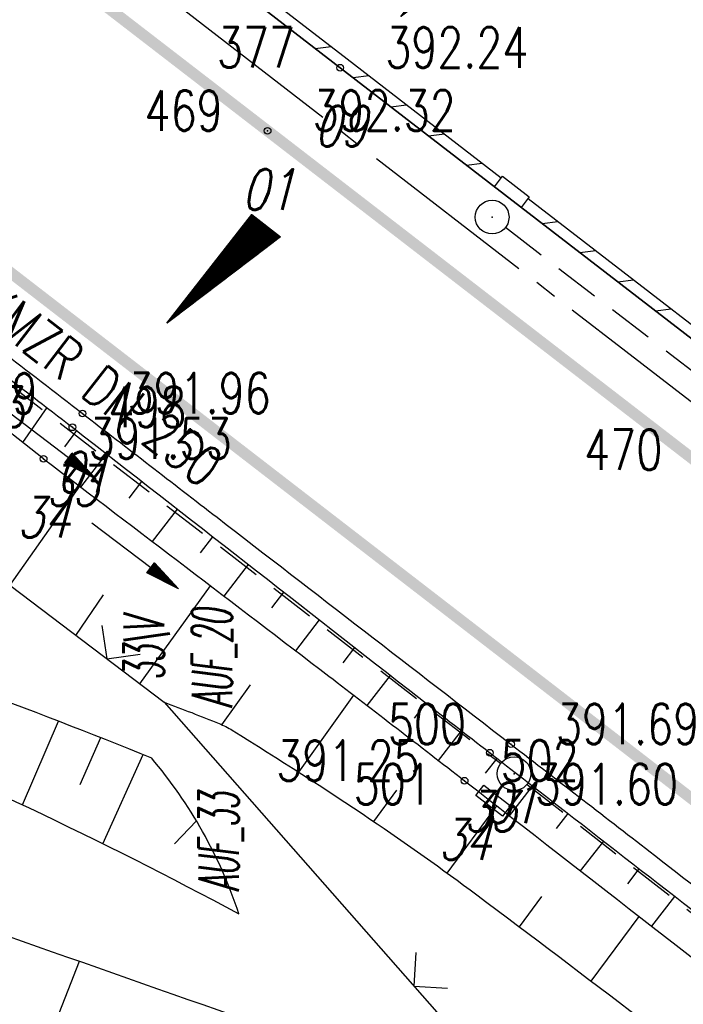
# Model space of a CAD drawing. Extents: x 449544 to 450624, y 436205 to 437134.
# Tile 102 of 114: x 450310 to 450340, y 436445 to 436488. Entities that reach past the tile are written whole.
import ezdxf
from ezdxf.enums import TextEntityAlignment as Align

# ---------------------------------------------------------------- set-up
doc = ezdxf.new("R2010")
doc.units = 0
doc.header["$LTSCALE"] = 2
doc.header["$MEASUREMENT"] = 0
for name, pattern in [('ACHSE', [5.5, 4, -0.5, 0.5, -0.5]), ('AUSGEZOGEN', [0]), ('GESTRICH-X2', [1.5, 1, -0.5])]:
    doc.linetypes.add(name, pattern=pattern)
doc.layers.get('0').update_dxf_attribs({"linetype": 'AUSGEZOGEN'})
for name, color, linetype in [('ACHSETOP', 250, 'ACHSE'), ('ANMERKUNG', 7, 'CONTINUOUS'), ('BOESCHG', 250, 'AUSGEZOGEN'), ('BORDSTEIN', 7, 'CONTINUOUS'), ('FBR_HOEHE', 4, 'AUSGEZOGEN'), ('FBR_PKT', 7, 'AUSGEZOGEN'), ('FBR_PKT-CODE', 30, 'AUSGEZOGEN'), ('FBR_PKT-NR', 7, 'AUSGEZOGEN'), ('FBRTOP', 250, 'AUSGEZOGEN'), ('GEF', 1, 'AUSGEZOGEN'), ('GRABEN', 250, 'AUSGEZOGEN'), ('KANAL', 7, 'GESTRICH-X2'), ('MULDE', 250, 'AUSGEZOGEN'), ('PFEIL', 7, 'CONTINUOUS'), ('PFEILTOP', 200, 'AUSGEZOGEN'), ('SCHLITZRINNE', 200, 'AUSGEZOGEN'), ('SCHSYMBOL', 200, 'AUSGEZOGEN'), ('TEXTO', 4, 'CONTINUOUS'), ('ZAUN', 30, 'AUSGEZOGEN')]:
    doc.layers.add(name, color=color, linetype=linetype)
doc.styles.add('ROMANS', font='romans.shx', dxfattribs={"width": 0.8})

# ---------------------------------------------------------------- blocks, each defined once
blk = doc.blocks.new('PKT')
at = {"color": 0}
blk.add_circle((0, 0), 0.15, dxfattribs=at)
blk.add_point((0, 0), dxfattribs=at)
blk = doc.blocks.new('*U573', base_point=(450390.585, 436407.652))
at = {"layer": 'MULDE'}
for p, q in [((450313.012, 436467.52), (450314.15, 436468.997)), ((450315.164, 436467.036), (450315.727, 436467.768)), ((450316.196, 436465.1), (450317.304, 436466.538)), ((450318.332, 436464.595), (450318.882, 436465.308)), ((450319.378, 436462.676), (450320.459, 436464.078)), ((450321.499, 436462.152), (450322.037, 436462.848)), ((450322.558, 436460.25), (450323.614, 436461.618)), ((450324.665, 436459.707), (450325.192, 436460.388)), ((450325.734, 436457.82), (450326.769, 436459.157)), ((450327.829, 436457.259), (450328.346, 436457.927)), ((450328.9, 436455.377), (450329.924, 436456.698)), ((450330.99, 436454.808), (450331.503, 436455.47)), ((450332.059, 436452.923), (450333.083, 436454.242)), ((450334.15, 436452.355), (450334.662, 436453.016)), ((450335.216, 436450.468), (450336.242, 436451.789)), ((450337.309, 436449.902), (450337.822, 436450.563)), ((450338.374, 436448.013), (450339.403, 436449.338))]:
    blk.add_line(p, q, dxfattribs=at)
blk = doc.blocks.new('GST')
at = {"color": 0}
blk.add_circle((0, 0), 0.75, dxfattribs=at)
blk.add_point((0, 0), dxfattribs=at)
blk = doc.blocks.new('17')
blk.add_lwpolyline([(-0.755, -1.218), (0.748, -1.218), (0.748, -1.801), (-0.755, -1.801)], close=True)
blk.add_blockref('GST', (0, 0))
blk = doc.blocks.new('PFEIL2')
at = {"color": 0}
for p, q in [((0.88, 0.002), (-2.401, -0.012)), ((0.881, -0.271), (0.879, 0.276)), ((0.879, 0.276), (2.429, 0.009)), ((0.911, 0.27), (0.879, 0.265)), ((0.965, 0.261), (0.879, 0.246)), ((1.019, 0.252), (0.879, 0.228)), ((1.073, 0.242), (0.879, 0.209)), ((1.127, 0.233), (0.879, 0.191)), ((1.181, 0.224), (0.879, 0.172)), ((1.235, 0.214), (0.879, 0.154)), ((1.289, 0.205), (0.879, 0.135)), ((1.343, 0.196), (0.879, 0.117)), ((1.397, 0.187), (0.879, 0.098)), ((1.451, 0.177), (0.879, 0.08)), ((1.505, 0.168), (0.879, 0.061)), ((1.559, 0.159), (0.88, 0.043)), ((1.613, 0.149), (0.88, 0.024)), ((1.668, 0.14), (0.88, 0.006)), ((1.722, 0.131), (0.88, -0.013)), ((1.776, 0.121), (0.88, -0.031)), ((1.83, 0.112), (0.88, -0.05)), ((1.884, 0.103), (0.88, -0.068)), ((1.938, 0.094), (0.88, -0.087)), ((1.992, 0.084), (0.88, -0.105)), ((2.046, 0.075), (0.88, -0.124)), ((2.1, 0.066), (0.88, -0.142)), ((2.154, 0.056), (0.88, -0.161)), ((2.208, 0.047), (0.88, -0.179)), ((2.262, 0.038), (0.881, -0.198)), ((2.316, 0.029), (0.881, -0.216)), ((2.37, 0.019), (0.881, -0.235)), ((2.424, 0.01), (0.881, -0.253)), ((2.429, 0.009), (0.881, -0.271))]:
    blk.add_line(p, q, dxfattribs=at)
blk = doc.blocks.new('ZL')
at = {"color": 0}
for p, q in [((-1.066, 1.055), (0, 0)), ((0, 0), (1.055, 1.066))]:
    blk.add_line(p, q, dxfattribs=at)
blk = doc.blocks.new('*X13')
at = {"color": 0}
for p, q in [((725.827, 193.844), (727.436, 195.453)), ((725.827, 193.853), (727.427, 195.453)), ((725.827, 193.861), (727.418, 195.453)), ((725.827, 193.87), (727.409, 195.453)), ((725.827, 193.879), (727.401, 195.453)), ((725.827, 193.888), (727.392, 195.453)), ((725.827, 193.897), (727.383, 195.453)), ((725.827, 193.906), (727.374, 195.453)), ((725.827, 193.914), (727.365, 195.453)), ((725.827, 193.923), (727.356, 195.453)), ((725.827, 193.932), (727.347, 195.453)), ((725.827, 193.941), (727.339, 195.453)), ((725.827, 193.95), (727.33, 195.453)), ((725.827, 193.959), (727.321, 195.453)), ((725.827, 193.967), (727.312, 195.453)), ((725.827, 193.976), (727.303, 195.453)), ((725.827, 193.985), (727.294, 195.453)), ((725.827, 193.994), (727.286, 195.453)), ((725.827, 194.003), (727.277, 195.453)), ((725.827, 194.012), (727.268, 195.453)), ((725.827, 194.02), (727.259, 195.453)), ((725.827, 194.029), (727.25, 195.453)), ((725.827, 194.038), (727.241, 195.453)), ((725.827, 194.047), (727.233, 195.453)), ((725.827, 194.056), (727.224, 195.453)), ((725.827, 194.065), (727.215, 195.453)), ((725.827, 194.073), (727.206, 195.453)), ((725.827, 194.082), (727.197, 195.453)), ((725.827, 194.091), (727.188, 195.453)), ((725.827, 194.1), (727.18, 195.453)), ((725.827, 194.109), (727.171, 195.453)), ((725.827, 194.118), (727.162, 195.453)), ((725.827, 194.127), (727.153, 195.453)), ((725.827, 194.135), (727.144, 195.453)), ((725.827, 194.144), (727.135, 195.453)), ((725.827, 194.153), (727.127, 195.453)), ((725.827, 194.162), (727.118, 195.453)), ((725.827, 194.171), (727.109, 195.453)), ((725.827, 194.18), (727.1, 195.453)), ((725.827, 194.188), (727.091, 195.453)), ((725.827, 194.197), (727.082, 195.453)), ((725.827, 194.206), (727.073, 195.453)), ((725.827, 194.215), (727.065, 195.453)), ((725.827, 194.224), (727.056, 195.453)), ((725.827, 194.233), (727.047, 195.453)), ((725.827, 194.241), (727.038, 195.453)), ((725.827, 194.25), (727.029, 195.453)), ((725.827, 194.259), (727.02, 195.453)), ((725.827, 194.268), (727.012, 195.453)), ((725.827, 194.277), (727.003, 195.453)), ((725.827, 194.286), (726.994, 195.453)), ((725.827, 194.294), (726.985, 195.453)), ((725.827, 194.303), (726.976, 195.453)), ((725.827, 194.312), (726.967, 195.453)), ((725.827, 194.321), (726.959, 195.453)), ((725.827, 194.33), (726.95, 195.453)), ((725.827, 194.339), (726.941, 195.453)), ((725.827, 194.348), (726.932, 195.453)), ((725.827, 194.356), (726.923, 195.453)), ((725.827, 194.365), (726.914, 195.453)), ((725.827, 194.374), (726.906, 195.453)), ((725.827, 194.383), (726.897, 195.453)), ((725.827, 194.392), (726.888, 195.453)), ((725.827, 194.401), (726.879, 195.453)), ((725.827, 194.409), (726.87, 195.453)), ((725.827, 194.418), (726.861, 195.453)), ((725.827, 194.427), (726.853, 195.453)), ((725.827, 194.436), (726.844, 195.453)), ((725.827, 194.445), (726.835, 195.453)), ((725.827, 194.454), (726.826, 195.453)), ((725.827, 194.462), (726.817, 195.453)), ((725.827, 194.471), (726.808, 195.453)), ((725.827, 194.48), (726.799, 195.453)), ((725.827, 194.489), (726.791, 195.453)), ((725.827, 194.498), (726.782, 195.453)), ((725.827, 194.507), (726.773, 195.453)), ((725.827, 194.515), (726.764, 195.453)), ((725.827, 194.524), (726.755, 195.453)), ((725.827, 194.533), (726.746, 195.453)), ((725.827, 194.542), (726.738, 195.453)), ((725.827, 194.551), (726.729, 195.453)), ((725.827, 194.56), (726.72, 195.453)), ((725.827, 194.568), (726.711, 195.453)), ((725.827, 194.577), (726.702, 195.453)), ((725.827, 194.586), (726.693, 195.453)), ((725.827, 194.595), (726.685, 195.453)), ((725.827, 194.604), (726.676, 195.453)), ((725.827, 194.613), (726.667, 195.453)), ((725.827, 194.622), (726.658, 195.453)), ((725.827, 194.63), (726.649, 195.453)), ((725.827, 194.639), (726.64, 195.453)), ((725.827, 194.648), (726.632, 195.453)), ((725.827, 194.657), (726.623, 195.453)), ((725.827, 194.666), (726.614, 195.453)), ((725.827, 194.675), (726.605, 195.453)), ((725.827, 194.683), (726.596, 195.453)), ((725.827, 194.692), (726.587, 195.453)), ((725.827, 194.701), (726.579, 195.453)), ((725.827, 194.71), (726.57, 195.453)), ((725.827, 194.719), (726.561, 195.453)), ((725.827, 194.728), (726.552, 195.453)), ((725.827, 194.736), (726.543, 195.453)), ((725.827, 194.745), (726.534, 195.453)), ((725.827, 194.754), (726.525, 195.453)), ((725.827, 194.763), (726.517, 195.453)), ((725.827, 194.772), (726.508, 195.453)), ((725.827, 194.781), (726.499, 195.453)), ((725.827, 194.789), (726.49, 195.453)), ((725.827, 194.798), (726.481, 195.453)), ((725.827, 194.807), (726.472, 195.453)), ((725.827, 194.816), (726.464, 195.453)), ((725.827, 194.825), (726.455, 195.453)), ((725.827, 194.834), (726.446, 195.453)), ((725.827, 194.842), (726.437, 195.453)), ((725.827, 194.851), (726.428, 195.453)), ((725.827, 194.86), (726.419, 195.453)), ((725.827, 194.869), (726.411, 195.453)), ((725.827, 194.878), (726.402, 195.453)), ((725.827, 194.887), (726.393, 195.453)), ((725.827, 194.896), (726.384, 195.453)), ((725.827, 194.904), (726.375, 195.453)), ((725.827, 194.913), (726.366, 195.453)), ((725.827, 194.922), (726.358, 195.453)), ((725.827, 194.931), (726.349, 195.453)), ((725.827, 194.94), (726.34, 195.453)), ((725.827, 194.949), (726.331, 195.453)), ((725.827, 194.957), (726.322, 195.453)), ((725.827, 194.966), (726.313, 195.453)), ((725.827, 194.975), (726.305, 195.453)), ((725.827, 194.984), (726.296, 195.453)), ((725.827, 194.993), (726.287, 195.453)), ((725.827, 195.002), (726.278, 195.453)), ((725.827, 195.01), (726.269, 195.453)), ((725.827, 195.019), (726.26, 195.453)), ((725.827, 195.028), (726.251, 195.453)), ((725.827, 195.037), (726.243, 195.453)), ((725.827, 195.046), (726.234, 195.453)), ((725.827, 195.055), (726.225, 195.453)), ((725.827, 195.063), (726.216, 195.453)), ((725.827, 195.072), (726.207, 195.453)), ((725.827, 195.081), (726.198, 195.453)), ((725.827, 195.09), (726.19, 195.453)), ((725.827, 195.099), (726.181, 195.453)), ((725.827, 195.108), (726.172, 195.453)), ((725.827, 195.116), (726.163, 195.453)), ((725.827, 195.125), (726.154, 195.453)), ((725.827, 195.134), (726.145, 195.453)), ((725.827, 195.143), (726.137, 195.453)), ((725.827, 195.152), (726.128, 195.453)), ((725.827, 195.161), (726.119, 195.453)), ((725.827, 195.17), (726.11, 195.453)), ((725.827, 195.178), (726.101, 195.453)), ((725.827, 195.187), (726.092, 195.453)), ((725.827, 195.196), (726.084, 195.453)), ((725.827, 195.205), (726.075, 195.453)), ((725.827, 195.214), (726.066, 195.453)), ((725.827, 195.223), (726.057, 195.453)), ((725.827, 195.231), (726.048, 195.453)), ((725.827, 195.24), (726.039, 195.453)), ((725.827, 195.249), (726.031, 195.453)), ((725.827, 195.258), (726.022, 195.453)), ((725.827, 195.267), (726.013, 195.453)), ((725.827, 195.276), (726.004, 195.453)), ((725.827, 195.284), (725.995, 195.453)), ((725.827, 195.293), (725.986, 195.453)), ((725.827, 195.302), (725.977, 195.453)), ((725.827, 195.311), (725.969, 195.453)), ((725.827, 195.32), (725.96, 195.453)), ((725.827, 195.329), (725.951, 195.453)), ((725.827, 195.337), (725.942, 195.453)), ((725.827, 195.346), (725.933, 195.453)), ((725.827, 195.355), (725.924, 195.453)), ((725.827, 195.364), (725.916, 195.453)), ((725.827, 195.373), (725.907, 195.453)), ((725.827, 195.382), (725.898, 195.453)), ((725.827, 195.39), (725.889, 195.453)), ((725.827, 195.399), (725.88, 195.453)), ((725.827, 195.408), (725.871, 195.453)), ((725.827, 195.417), (725.863, 195.453)), ((725.827, 195.426), (725.854, 195.453)), ((725.827, 195.435), (725.845, 195.453)), ((725.827, 195.444), (725.836, 195.453)), ((725.827, 193.826), (727.433, 195.433)), ((725.827, 193.817), (727.43, 195.421)), ((725.827, 193.808), (727.427, 195.409)), ((725.827, 193.799), (727.424, 195.397)), ((725.827, 193.791), (727.421, 195.385)), ((725.827, 193.782), (727.418, 195.373)), ((725.827, 193.773), (727.414, 195.361)), ((725.827, 193.764), (727.411, 195.349)), ((725.827, 193.755), (727.408, 195.337)), ((725.827, 193.746), (727.405, 195.325)), ((725.827, 193.738), (727.402, 195.313)), ((725.827, 193.729), (727.399, 195.301)), ((725.827, 193.72), (727.395, 195.289)), ((725.827, 193.711), (727.392, 195.277)), ((725.827, 193.702), (727.389, 195.265)), ((725.827, 193.693), (727.386, 195.253)), ((725.827, 193.685), (727.383, 195.241)), ((725.827, 193.676), (727.38, 195.229)), ((725.827, 193.667), (727.377, 195.217)), ((725.827, 193.658), (727.373, 195.205)), ((725.827, 193.649), (727.37, 195.193)), ((725.827, 193.64), (727.367, 195.181)), ((725.827, 193.632), (727.364, 195.169)), ((725.827, 193.623), (727.361, 195.157)), ((725.827, 193.614), (727.358, 195.145)), ((725.827, 193.605), (727.354, 195.133)), ((725.827, 193.596), (727.351, 195.121)), ((725.827, 193.587), (727.348, 195.109)), ((725.827, 193.579), (727.345, 195.097)), ((725.827, 193.57), (727.342, 195.085)), ((725.827, 193.561), (727.339, 195.073)), ((725.827, 193.552), (727.336, 195.061)), ((725.827, 193.543), (727.332, 195.049)), ((725.827, 193.534), (727.329, 195.037)), ((725.827, 193.525), (727.326, 195.025)), ((725.827, 193.517), (727.323, 195.013)), ((725.827, 193.508), (727.32, 195.001)), ((725.827, 193.499), (727.317, 194.989)), ((725.827, 193.49), (727.313, 194.977)), ((725.827, 193.481), (727.31, 194.965)), ((725.827, 193.472), (727.307, 194.953)), ((725.827, 193.464), (727.304, 194.941)), ((725.827, 193.455), (727.301, 194.929)), ((725.827, 193.446), (727.298, 194.917)), ((725.827, 193.437), (727.295, 194.905)), ((725.827, 193.428), (727.291, 194.893)), ((725.827, 193.419), (727.288, 194.881)), ((725.827, 193.411), (727.285, 194.869)), ((725.827, 193.402), (727.282, 194.857)), ((725.827, 193.393), (727.279, 194.845)), ((725.827, 193.384), (727.276, 194.833)), ((725.827, 193.375), (727.272, 194.821)), ((725.827, 193.366), (727.269, 194.809)), ((725.827, 193.358), (727.266, 194.797)), ((725.827, 193.349), (727.263, 194.785)), ((725.827, 193.34), (727.26, 194.773)), ((725.827, 193.331), (727.257, 194.761)), ((725.827, 193.322), (727.254, 194.749)), ((725.827, 193.313), (727.25, 194.737)), ((725.827, 193.305), (727.247, 194.725)), ((725.827, 193.296), (727.244, 194.713)), ((725.827, 193.287), (727.241, 194.701)), ((725.827, 193.278), (727.238, 194.689)), ((725.827, 193.269), (727.235, 194.677)), ((725.827, 193.26), (727.231, 194.665)), ((725.827, 193.251), (727.228, 194.653)), ((725.827, 193.243), (727.225, 194.641)), ((725.827, 193.234), (727.222, 194.629)), ((725.827, 193.225), (727.219, 194.617)), ((725.827, 193.216), (727.216, 194.605)), ((725.827, 193.207), (727.213, 194.593)), ((725.827, 193.198), (727.209, 194.581)), ((725.827, 193.19), (727.206, 194.569)), ((725.827, 193.181), (727.203, 194.557)), ((725.827, 193.172), (727.2, 194.545)), ((725.827, 193.163), (727.197, 194.533)), ((725.827, 193.154), (727.194, 194.521)), ((725.827, 193.145), (727.19, 194.509)), ((725.827, 193.137), (727.187, 194.497)), ((725.827, 193.128), (727.184, 194.485)), ((725.827, 193.119), (727.181, 194.473)), ((725.827, 193.11), (727.178, 194.461)), ((725.827, 193.101), (727.175, 194.449)), ((725.827, 193.092), (727.172, 194.437)), ((725.827, 193.084), (727.168, 194.425)), ((725.827, 193.075), (727.165, 194.413)), ((725.827, 193.066), (727.162, 194.401)), ((725.827, 193.057), (727.159, 194.389)), ((725.827, 193.048), (727.156, 194.377)), ((725.827, 193.039), (727.153, 194.365)), ((725.827, 193.031), (727.149, 194.353)), ((725.827, 193.022), (727.146, 194.341)), ((725.827, 193.013), (727.143, 194.329)), ((725.827, 193.004), (727.14, 194.317)), ((725.827, 192.995), (727.137, 194.305)), ((725.827, 192.986), (727.134, 194.293)), ((725.827, 192.977), (727.131, 194.281)), ((725.827, 192.969), (727.127, 194.269)), ((725.827, 192.96), (727.124, 194.257)), ((725.827, 192.951), (727.121, 194.245)), ((725.827, 192.942), (727.118, 194.233)), ((725.827, 192.933), (727.115, 194.221)), ((725.827, 192.924), (727.112, 194.209)), ((725.827, 192.916), (727.108, 194.197)), ((725.827, 192.907), (727.105, 194.185)), ((725.827, 192.898), (727.102, 194.173)), ((725.827, 192.889), (727.099, 194.161)), ((725.827, 192.88), (727.096, 194.15)), ((725.827, 192.871), (727.093, 194.138)), ((725.827, 192.863), (727.09, 194.126)), ((725.827, 192.854), (727.086, 194.114)), ((725.827, 192.845), (727.083, 194.102)), ((725.827, 192.836), (727.08, 194.09)), ((725.827, 192.827), (727.077, 194.078)), ((725.827, 192.818), (727.074, 194.066)), ((725.827, 192.81), (727.071, 194.054)), ((725.827, 192.801), (727.068, 194.042)), ((725.827, 192.792), (727.064, 194.03)), ((725.827, 192.783), (727.061, 194.018)), ((725.827, 192.774), (727.058, 194.006)), ((725.827, 192.765), (727.055, 193.994)), ((725.827, 192.757), (727.052, 193.982)), ((725.827, 192.748), (727.049, 193.97)), ((725.827, 192.739), (727.045, 193.958)), ((725.827, 192.73), (727.042, 193.946)), ((725.827, 192.721), (727.039, 193.934)), ((725.827, 192.712), (727.036, 193.922)), ((725.827, 192.703), (727.033, 193.91)), ((725.827, 192.695), (727.03, 193.898)), ((725.827, 192.686), (727.027, 193.886)), ((725.827, 192.677), (727.023, 193.874)), ((725.827, 192.668), (727.02, 193.862)), ((725.827, 192.659), (727.017, 193.85)), ((725.827, 192.65), (727.014, 193.838)), ((725.827, 192.642), (727.011, 193.826)), ((725.827, 192.633), (727.008, 193.814)), ((725.827, 192.624), (727.004, 193.802)), ((725.827, 192.615), (727.001, 193.79)), ((725.827, 192.606), (726.998, 193.778)), ((725.827, 192.597), (726.995, 193.766)), ((725.827, 192.589), (726.992, 193.754)), ((725.827, 192.58), (726.989, 193.742)), ((725.827, 192.571), (726.986, 193.73)), ((725.827, 192.562), (726.982, 193.718)), ((725.827, 192.553), (726.979, 193.706)), ((725.827, 192.544), (726.976, 193.694)), ((725.827, 192.536), (726.973, 193.682)), ((725.827, 192.527), (726.97, 193.67)), ((725.827, 192.518), (726.967, 193.658)), ((725.827, 192.509), (726.963, 193.646)), ((725.827, 192.5), (726.96, 193.634)), ((725.827, 192.491), (726.957, 193.622)), ((725.827, 192.483), (726.954, 193.61)), ((725.827, 192.474), (726.951, 193.598)), ((725.827, 192.465), (726.948, 193.586)), ((725.827, 192.456), (726.945, 193.574)), ((725.827, 192.447), (726.941, 193.562)), ((725.827, 192.438), (726.938, 193.55)), ((725.827, 192.429), (726.935, 193.538)), ((725.827, 192.421), (726.932, 193.526)), ((725.827, 192.412), (726.929, 193.514)), ((725.827, 192.403), (726.926, 193.502)), ((725.827, 192.394), (726.922, 193.49)), ((725.827, 192.385), (726.919, 193.478)), ((725.827, 192.376), (726.916, 193.466)), ((725.827, 192.368), (726.913, 193.454)), ((725.827, 192.359), (726.91, 193.442)), ((725.827, 192.35), (726.907, 193.43)), ((725.827, 192.341), (726.904, 193.418)), ((725.827, 192.332), (726.9, 193.406)), ((725.827, 192.323), (726.897, 193.394)), ((725.827, 192.315), (726.894, 193.382)), ((725.827, 192.306), (726.891, 193.37)), ((725.827, 192.297), (726.888, 193.358)), ((725.827, 192.288), (726.885, 193.346)), ((725.827, 192.279), (726.881, 193.334)), ((725.827, 192.27), (726.878, 193.322)), ((725.827, 192.262), (726.875, 193.31)), ((725.827, 192.253), (726.872, 193.298)), ((725.827, 192.244), (726.869, 193.286)), ((725.827, 192.235), (726.866, 193.274)), ((725.827, 192.226), (726.863, 193.262)), ((725.827, 192.217), (726.859, 193.25)), ((725.827, 192.209), (726.856, 193.238)), ((725.827, 192.2), (726.853, 193.226)), ((725.827, 192.191), (726.85, 193.214)), ((725.827, 192.182), (726.847, 193.202)), ((725.827, 192.173), (726.844, 193.19)), ((725.827, 192.164), (726.84, 193.178)), ((725.827, 192.155), (726.837, 193.166)), ((725.827, 192.147), (726.834, 193.154)), ((725.827, 192.138), (726.831, 193.142)), ((725.827, 192.129), (726.828, 193.13)), ((725.827, 192.12), (726.825, 193.118)), ((725.827, 192.111), (726.822, 193.106)), ((725.827, 192.102), (726.818, 193.094)), ((725.827, 192.094), (726.815, 193.082)), ((725.827, 192.085), (726.812, 193.07)), ((725.827, 192.076), (726.809, 193.058)), ((725.827, 192.067), (726.806, 193.046)), ((725.827, 192.058), (726.803, 193.034)), ((725.827, 192.049), (726.799, 193.022)), ((725.827, 192.041), (726.796, 193.01)), ((725.827, 192.032), (726.793, 192.998)), ((725.827, 192.023), (726.79, 192.986)), ((725.827, 192.014), (726.787, 192.974)), ((725.827, 192.005), (726.784, 192.962)), ((725.827, 191.996), (726.781, 192.95)), ((725.827, 191.988), (726.777, 192.938)), ((725.827, 191.979), (726.774, 192.926)), ((725.827, 191.97), (726.771, 192.914)), ((725.827, 191.961), (726.768, 192.902)), ((725.827, 191.952), (726.765, 192.89)), ((725.827, 191.943), (726.762, 192.878)), ((725.827, 191.935), (726.758, 192.866)), ((725.827, 191.926), (726.755, 192.854)), ((725.827, 191.917), (726.752, 192.842)), ((725.827, 191.908), (726.749, 192.83)), ((725.827, 191.899), (726.746, 192.818)), ((725.827, 191.89), (726.743, 192.806)), ((725.827, 191.881), (726.74, 192.794)), ((725.827, 191.873), (726.736, 192.782)), ((725.827, 191.864), (726.733, 192.77)), ((725.827, 191.855), (726.73, 192.758)), ((725.827, 191.846), (726.727, 192.746)), ((725.827, 191.837), (726.724, 192.734)), ((725.827, 191.828), (726.721, 192.722)), ((725.827, 191.82), (726.717, 192.71)), ((725.827, 191.811), (726.714, 192.698)), ((725.827, 191.802), (726.711, 192.686)), ((725.827, 191.793), (726.708, 192.674)), ((725.827, 191.784), (726.705, 192.662)), ((725.827, 191.775), (726.702, 192.65)), ((725.827, 191.767), (726.699, 192.639)), ((725.827, 191.758), (726.695, 192.627)), ((725.827, 191.749), (726.692, 192.615)), ((725.827, 191.74), (726.689, 192.603)), ((725.827, 191.731), (726.686, 192.591)), ((725.827, 191.722), (726.683, 192.579)), ((725.827, 191.714), (726.68, 192.567)), ((725.827, 191.705), (726.677, 192.555)), ((725.827, 191.696), (726.673, 192.543)), ((725.827, 191.687), (726.67, 192.531)), ((725.827, 191.678), (726.667, 192.519)), ((725.827, 191.669), (726.664, 192.507)), ((725.827, 191.66), (726.661, 192.495)), ((725.827, 191.652), (726.658, 192.483)), ((725.827, 191.643), (726.654, 192.471)), ((725.827, 191.634), (726.651, 192.459)), ((725.827, 191.625), (726.648, 192.447)), ((725.827, 191.616), (726.645, 192.435)), ((725.827, 191.607), (726.642, 192.423)), ((725.827, 191.599), (726.639, 192.411)), ((725.827, 191.59), (726.636, 192.399)), ((725.827, 191.581), (726.632, 192.387)), ((725.827, 191.572), (726.629, 192.375)), ((725.827, 191.563), (726.626, 192.363)), ((725.827, 191.554), (726.623, 192.351)), ((725.827, 191.546), (726.62, 192.339)), ((725.827, 191.537), (726.617, 192.327)), ((725.827, 191.528), (726.613, 192.315)), ((725.827, 191.519), (726.61, 192.303)), ((725.827, 191.51), (726.607, 192.291)), ((725.827, 191.501), (726.604, 192.279)), ((725.827, 191.493), (726.601, 192.267)), ((725.827, 191.484), (726.598, 192.255)), ((725.827, 191.475), (726.595, 192.243)), ((725.827, 191.466), (726.591, 192.231)), ((725.827, 191.457), (726.588, 192.219)), ((725.827, 191.448), (726.585, 192.207)), ((725.827, 191.44), (726.582, 192.195)), ((725.827, 191.431), (726.579, 192.183)), ((725.827, 191.422), (726.576, 192.171)), ((725.827, 191.413), (726.572, 192.159)), ((725.827, 191.404), (726.569, 192.147)), ((725.827, 191.395), (726.566, 192.135)), ((725.827, 191.386), (726.563, 192.123)), ((725.827, 191.378), (726.56, 192.111)), ((725.827, 191.369), (726.557, 192.099)), ((725.827, 191.36), (726.554, 192.087)), ((725.827, 191.351), (726.55, 192.075)), ((725.827, 191.342), (726.547, 192.063)), ((725.827, 191.333), (726.544, 192.051)), ((725.827, 191.325), (726.541, 192.039)), ((725.827, 191.316), (726.538, 192.027)), ((725.827, 191.307), (726.535, 192.015)), ((725.827, 191.298), (726.531, 192.003)), ((725.827, 191.289), (726.528, 191.991)), ((725.827, 191.28), (726.525, 191.979)), ((725.827, 191.272), (726.522, 191.967)), ((725.827, 191.263), (726.519, 191.955)), ((725.827, 191.254), (726.516, 191.943)), ((725.827, 191.245), (726.513, 191.931)), ((725.827, 191.236), (726.509, 191.919)), ((725.827, 191.227), (726.506, 191.907)), ((725.827, 191.219), (726.503, 191.895)), ((725.827, 191.21), (726.5, 191.883)), ((725.827, 191.201), (726.497, 191.871)), ((725.827, 191.192), (726.494, 191.859)), ((725.827, 191.183), (726.49, 191.847)), ((725.827, 191.174), (726.487, 191.835)), ((725.827, 191.166), (726.484, 191.823)), ((725.827, 191.157), (726.481, 191.811)), ((725.827, 191.148), (726.478, 191.799)), ((725.827, 191.139), (726.475, 191.787)), ((725.827, 191.13), (726.472, 191.775)), ((725.827, 191.121), (726.468, 191.763)), ((725.827, 191.112), (726.465, 191.751)), ((725.827, 191.104), (726.462, 191.739)), ((725.827, 191.095), (726.459, 191.727)), ((725.827, 191.086), (726.456, 191.715)), ((725.827, 191.077), (726.453, 191.703)), ((725.827, 191.068), (726.449, 191.691)), ((725.827, 191.059), (726.446, 191.679)), ((725.827, 191.051), (726.443, 191.667)), ((725.827, 191.042), (726.44, 191.655)), ((725.827, 191.033), (726.437, 191.643)), ((725.827, 191.024), (726.434, 191.631)), ((725.827, 191.015), (726.431, 191.619)), ((725.827, 191.006), (726.427, 191.607)), ((725.827, 190.998), (726.424, 191.595)), ((725.827, 190.989), (726.421, 191.583)), ((725.827, 190.98), (726.418, 191.571)), ((725.827, 190.971), (726.415, 191.559)), ((725.827, 190.962), (726.412, 191.547)), ((725.827, 190.953), (726.408, 191.535)), ((725.827, 190.945), (726.405, 191.523)), ((725.827, 190.936), (726.402, 191.511)), ((725.827, 190.927), (726.399, 191.499)), ((725.827, 190.918), (726.396, 191.487)), ((725.827, 190.909), (726.393, 191.475)), ((725.827, 190.9), (726.39, 191.463)), ((725.827, 190.892), (726.386, 191.451)), ((725.827, 190.883), (726.383, 191.439)), ((725.827, 190.874), (726.38, 191.427)), ((725.827, 190.865), (726.377, 191.415)), ((725.827, 190.856), (726.374, 191.403)), ((725.827, 190.847), (726.371, 191.391)), ((725.827, 190.838), (726.367, 191.379)), ((725.827, 190.83), (726.364, 191.367)), ((725.827, 190.821), (726.361, 191.355)), ((725.827, 190.812), (726.358, 191.343)), ((725.827, 190.803), (726.355, 191.331)), ((725.827, 190.794), (726.352, 191.319)), ((725.827, 190.785), (726.349, 191.307)), ((725.827, 190.777), (726.345, 191.295)), ((725.827, 190.768), (726.342, 191.283)), ((725.827, 190.759), (726.339, 191.271)), ((725.827, 190.75), (726.336, 191.259)), ((725.827, 190.741), (726.333, 191.247)), ((725.827, 190.732), (726.33, 191.235)), ((725.827, 190.724), (726.326, 191.223)), ((725.827, 190.715), (726.323, 191.211)), ((725.827, 190.706), (726.32, 191.199)), ((725.827, 190.697), (726.317, 191.187)), ((725.827, 190.688), (726.314, 191.175)), ((725.827, 190.679), (726.311, 191.163)), ((725.827, 190.671), (726.308, 191.151)), ((725.827, 190.662), (726.304, 191.139)), ((725.827, 190.653), (726.301, 191.128)), ((725.827, 190.644), (726.298, 191.116)), ((725.827, 190.635), (726.295, 191.104)), ((725.827, 190.626), (726.292, 191.092)), ((725.827, 190.618), (726.289, 191.08)), ((725.827, 190.609), (726.286, 191.068)), ((725.827, 190.6), (726.282, 191.056)), ((725.827, 190.591), (726.279, 191.044)), ((725.827, 190.582), (726.276, 191.032)), ((725.827, 190.573), (726.273, 191.02)), ((725.827, 190.564), (726.27, 191.008)), ((725.827, 190.556), (726.267, 190.996)), ((725.827, 190.547), (726.263, 190.984)), ((725.827, 190.538), (726.26, 190.972)), ((725.827, 190.529), (726.257, 190.96)), ((725.827, 190.52), (726.254, 190.948)), ((725.827, 190.511), (726.251, 190.936)), ((725.827, 190.503), (726.248, 190.924)), ((725.827, 190.494), (726.245, 190.912)), ((725.827, 190.485), (726.241, 190.9)), ((725.827, 190.476), (726.238, 190.888)), ((725.827, 190.467), (726.235, 190.876)), ((725.827, 190.458), (726.232, 190.864)), ((725.827, 190.45), (726.229, 190.852)), ((725.827, 190.441), (726.226, 190.84)), ((725.827, 190.432), (726.222, 190.828)), ((725.827, 190.423), (726.219, 190.816)), ((725.827, 190.414), (726.216, 190.804)), ((725.827, 190.405), (726.213, 190.792)), ((725.827, 190.397), (726.21, 190.78)), ((725.827, 190.388), (726.207, 190.768)), ((725.827, 190.379), (726.204, 190.756)), ((725.827, 190.37), (726.2, 190.744)), ((725.827, 190.361), (726.197, 190.732)), ((725.827, 190.352), (726.194, 190.72)), ((725.827, 190.344), (726.191, 190.708)), ((725.827, 190.335), (726.188, 190.696)), ((725.827, 190.326), (726.185, 190.684)), ((725.827, 190.317), (726.181, 190.672)), ((725.827, 190.308), (726.178, 190.66)), ((725.827, 190.299), (726.175, 190.648)), ((725.827, 190.29), (726.172, 190.636)), ((725.827, 190.282), (726.169, 190.624)), ((725.827, 190.273), (726.166, 190.612)), ((725.827, 190.264), (726.163, 190.6)), ((725.827, 190.255), (726.159, 190.588)), ((725.827, 190.246), (726.156, 190.576)), ((725.827, 190.237), (726.153, 190.564)), ((725.827, 190.229), (726.15, 190.552)), ((725.827, 190.22), (726.147, 190.54)), ((725.827, 190.211), (726.144, 190.528)), ((725.827, 190.202), (726.14, 190.516)), ((725.827, 190.193), (726.137, 190.504)), ((725.827, 190.184), (726.134, 190.492)), ((725.827, 190.176), (726.131, 190.48)), ((725.827, 190.167), (726.128, 190.468)), ((725.827, 190.158), (726.125, 190.456)), ((725.827, 190.149), (726.122, 190.444)), ((725.827, 190.14), (726.118, 190.432)), ((725.827, 190.131), (726.115, 190.42)), ((725.827, 190.123), (726.112, 190.408)), ((725.827, 190.114), (726.109, 190.396)), ((725.827, 190.105), (726.106, 190.384)), ((725.827, 190.096), (726.103, 190.372)), ((725.827, 190.087), (726.099, 190.36)), ((725.827, 190.078), (726.096, 190.348)), ((725.827, 190.07), (726.093, 190.336)), ((725.827, 190.061), (726.09, 190.324)), ((725.827, 190.052), (726.087, 190.312)), ((725.827, 190.043), (726.084, 190.3)), ((725.827, 190.034), (726.081, 190.288)), ((725.827, 190.025), (726.077, 190.276)), ((725.827, 190.016), (726.074, 190.264)), ((725.827, 190.008), (726.071, 190.252)), ((725.827, 189.999), (726.068, 190.24)), ((725.827, 189.99), (726.065, 190.228)), ((725.827, 189.981), (726.062, 190.216)), ((725.827, 189.972), (726.058, 190.204)), ((725.827, 189.963), (726.055, 190.192)), ((725.827, 189.955), (726.052, 190.18)), ((725.827, 189.946), (726.049, 190.168)), ((725.827, 189.937), (726.046, 190.156)), ((725.827, 189.928), (726.043, 190.144)), ((725.827, 189.919), (726.04, 190.132)), ((725.827, 189.91), (726.036, 190.12)), ((725.827, 189.902), (726.033, 190.108)), ((725.827, 189.893), (726.03, 190.096)), ((725.827, 189.884), (726.027, 190.084)), ((725.827, 189.875), (726.024, 190.072)), ((725.827, 189.866), (726.021, 190.06)), ((725.827, 189.857), (726.017, 190.048)), ((725.827, 189.849), (726.014, 190.036)), ((725.827, 189.84), (726.011, 190.024)), ((725.827, 189.831), (726.008, 190.012)), ((725.827, 189.822), (726.005, 190)), ((725.827, 189.813), (726.002, 189.988)), ((725.827, 189.804), (725.999, 189.976)), ((725.827, 189.796), (725.995, 189.964)), ((725.827, 189.787), (725.992, 189.952)), ((725.827, 189.778), (725.989, 189.94)), ((725.827, 189.769), (725.986, 189.928)), ((725.827, 189.76), (725.983, 189.916)), ((725.827, 189.751), (725.98, 189.904)), ((725.827, 189.742), (725.976, 189.892)), ((725.827, 189.734), (725.973, 189.88)), ((725.827, 189.725), (725.97, 189.868)), ((725.827, 189.716), (725.967, 189.856)), ((725.827, 189.707), (725.964, 189.844)), ((725.827, 189.698), (725.961, 189.832)), ((725.827, 189.689), (725.958, 189.82)), ((725.827, 189.681), (725.954, 189.808)), ((725.827, 189.672), (725.951, 189.796)), ((725.827, 189.663), (725.948, 189.784)), ((725.827, 189.654), (725.945, 189.772)), ((725.827, 189.645), (725.942, 189.76)), ((725.827, 189.636), (725.939, 189.748)), ((725.827, 189.628), (725.935, 189.736)), ((725.827, 189.619), (725.932, 189.724)), ((725.827, 189.61), (725.929, 189.712)), ((725.827, 189.601), (725.926, 189.7)), ((725.827, 189.592), (725.923, 189.688)), ((725.827, 189.583), (725.92, 189.676)), ((725.827, 189.575), (725.917, 189.664)), ((725.827, 189.566), (725.913, 189.652)), ((725.827, 189.557), (725.91, 189.64)), ((725.827, 189.548), (725.907, 189.628)), ((725.827, 189.539), (725.904, 189.616)), ((725.827, 189.53), (725.901, 189.605)), ((725.827, 189.521), (725.898, 189.593)), ((725.827, 189.513), (725.895, 189.581)), ((725.827, 189.504), (725.891, 189.569)), ((725.827, 189.495), (725.888, 189.557)), ((725.827, 189.486), (725.885, 189.545)), ((725.827, 189.477), (725.882, 189.533)), ((725.827, 189.468), (725.879, 189.521)), ((725.827, 189.46), (725.876, 189.509)), ((725.827, 189.451), (725.872, 189.497)), ((725.827, 189.442), (725.869, 189.485)), ((725.827, 189.433), (725.866, 189.473)), ((725.827, 189.424), (725.863, 189.461)), ((725.827, 189.415), (725.86, 189.449)), ((725.827, 189.407), (725.857, 189.437)), ((725.827, 189.398), (725.854, 189.425)), ((725.827, 189.389), (725.85, 189.413)), ((725.827, 189.38), (725.847, 189.401)), ((725.827, 189.371), (725.844, 189.389)), ((725.827, 189.362), (725.841, 189.377)), ((725.827, 189.354), (725.838, 189.365)), ((725.827, 189.345), (725.835, 189.353)), ((725.827, 189.336), (725.831, 189.341))]:
    blk.add_line(p, q, dxfattribs=at)
blk = doc.blocks.new('GEF')
at = {"color": 0}
for p, q in [((0.01, 0.018), (0.01, 6.148)), ((1.622, 6.148), (0.01, 0.018)), ((0.01, 6.148), (1.622, 6.148))]:
    blk.add_line(p, q, dxfattribs=at)
blk.add_blockref('*X13', (-725.817, -189.305), dxfattribs=at)

msp = doc.modelspace()

# ---------------------------------------------------------------- linework, layer by layer
at = {"layer": 'ACHSETOP'}
msp.add_lwpolyline([(450198.691, 436580.493), (450218.481, 436565.218), (450238.272, 436549.942), (450258.062, 436534.667), (450277.852, 436519.391), (450297.643, 436504.116), (450317.433, 436488.84), (450337.223, 436473.564), (450357.014, 436458.289), (450363.73, 436453.105), (450376.748, 436442.941), (450396.238, 436427.284), (450415.463, 436411.304), (450434.418, 436395.003), (450453.097, 436378.388), (450471.496, 436361.463), (450489.609, 436344.232), (450507.432, 436326.701), (450523.541, 436310.315)], dxfattribs=at)
at = {"layer": 'BOESCHG'}
for p, q in [((450311.504, 436471.055), (450310.426, 436469.509)), ((450312.82, 436470.034), (450312.284, 436469.307)), ((450309.857, 436463.155), (450312.963, 436467.557)), ((450312.79, 436460.931), (450314.011, 436462.737)), ((450315.634, 436458.774), (450318.772, 436463.139)), ((450319.28, 436456.963), (450320.551, 436458.734)), ((450322.692, 436454.858), (450325.144, 436458.272)), ((450310.416, 436453.407), (450312.018, 436457.13)), ((450312.982, 436454.311), (450313.899, 436456.394)), ((450313.993, 436451.679), (450315.773, 436455.645)), ((450326.027, 436452.662), (450327.045, 436454.062)), ((450329.294, 436450.372), (450331.497, 436453.36)), ((450318.143, 436452.698), (450317.17, 436451.675)), ((450332.502, 436447.983), (450333.498, 436449.334)), ((450335.685, 436445.578), (450337.824, 436448.441)), ((450311.212, 436442.03), (450312.952, 436446.456))]:
    msp.add_line(p, q, dxfattribs=at)
for points in [[(450309.04, 436518.774, 0.022103), (450310.311, 436517.633, 0.004692), (450316.573, 436512.587, 0.000407), (450331.738, 436500.621, 0.002453), (450334.267, 436498.649, 0.000125), (450342.448, 436492.337, 0.000082), (450354.896, 436482.741, 0.000416), (450367.437, 436473.093, -0.000796), (450373.981, 436468.051, -0.004312), (450377.859, 436464.999, -0.001031), (450393.934, 436452.069, -0.000715), (450403.887, 436444.005, -0.000771), (450413.098, 436436.498, -0.002698), (450424.115, 436427.39, -0.003124)], [(450300.167, 436479.55, -0.001753), (450309.096, 436472.887, -0.004381), (450312.635, 436470.178, -0.000087)], [(450312.635, 436470.178, -0.000087), (450328.035, 436458.17, 0.000425), (450331.181, 436455.72, 0.000495), (450343.154, 436446.433, -0.000708), (450351.525, 436439.933, -0.001904), (450351.788, 436439.727, -0.000024), (450372.203, 436423.577, -0.002459), (450378.521, 436418.528, -0.0012), (450391.39, 436408.088)], [(450238.727, 436466.23, -0.015425), (450265.306, 436461.67, -0.029674), (450278.862, 436458.062, -0.00549), (450321.77, 436443.345, -0.03545), (450328.214, 436440.527, -0.000954), (450336.37, 436436.228, -0.002049), (450340.156, 436434.204, -0.00162), (450353.515, 436426.934, -0.004001), (450358.89, 436423.93, -0.014144)]]:
    msp.add_lwpolyline(points, format="xyb", dxfattribs=at)
at = {"layer": 'BOESCHG', "flags": 128}
for points in [[(450240.298, 436474.915, -0.018461), (450261.649, 436471.614, -0.018461), (450282.698, 436466.746, -0.015082), (450299.591, 436461.625, -0.015082), (450316.145, 436455.495)], [(450239.395, 436472.738, -0.025426), (450260.667, 436469.705, -0.025426), (450281.521, 436464.529, -0.024696), (450301.172, 436457.5, -0.024696), (450320.035, 436448.567)], [(450239.363, 436462.61, -0.021833), (450266.369, 436458.631, -0.046333), (450278.743, 436455.039, -0.003435), (450316.232, 436439.978, -0.012822), (450326.139, 436435.619, -0.001789), (450332.904, 436432.403, -0.001101), (450343.867, 436427.114, -0.016881), (450349.077, 436424.365, -0.008491), (450359.143, 436418.383)], [(450316.706, 436457.961, -0.010167), (450319.158, 436457.015, -0.041117), (450319.738, 436456.72, -0.009879), (450325.883, 436452.759, -0.012483), (450330.601, 436449.409, -0.005024), (450345.039, 436438.379, 0.004583), (450360.857, 436426.273, 0.002122), (450366.046, 436422.411, -0.000923), (450377.996, 436413.561, -0.017972), (450383.166, 436409.421, -0.008845), (450393.201, 436400.461)]]:
    msp.add_lwpolyline(points, format="xyb", dxfattribs=at)
at = {"layer": 'BOESCHG'}
msp.add_arc((450300.149, 436441.957), 20.956, 18.3857, 40.2418, dxfattribs=at)
at = {"layer": 'BORDSTEIN'}
msp.add_lwpolyline([(450524.798, 436311.943), (450514.446, 436322.605), (450495.521, 436341.367), (450477.364, 436358.812), (450457.653, 436377.02), (450441.292, 436391.702), (450423.068, 436407.54), (450403.564, 436424.022), (450385.6, 436438.685), (450365.399, 436454.598), (450345.72, 436469.812), (450324.535, 436486.15), (450313.747, 436494.476)], dxfattribs=at)
at = {"layer": 'FBRTOP', "const_width": 0.5}
for points in [[(450230.342, 436573.957, 0.000014), (450251.972, 436557.29, 0.000391)], [(450223.369, 436543.788, 0.000225), (450233.908, 436535.67, 0.000621), (450243.77, 436528.1, -0.000733), (450252.132, 436521.678, -0.001597), (450261.702, 436514.257, 0.001514), (450271.766, 436506.451, 0.000142), (450279.375, 436500.589, -0.000207), (450284.588, 436496.573, -0.000023), (450297.17, 436486.868, -0.000094), (450300.266, 436484.479, -0.000057), (450307.592, 436478.822, 0.000018), (450314.917, 436473.166, 0.000055), (450320.895, 436468.551, -0.000025), (450333.954, 436458.472, -0.000383), (450340.334, 436453.539, -0.000174), (450354.319, 436442.702, -0.001941), (450363.474, 436435.545, -0.001607), (450374.464, 436426.828, -0.002767), (450382.745, 436420.141, -0.002031), (450393.919, 436410.938, -0.00169), (450403.173, 436403.201, -0.001732), (450412.15, 436395.59, -0.002101), (450421.161, 436387.831, -0.00191), (450431.004, 436379.217, -0.0024)], [(450278.261, 436537.049, 0.000287), (450284.446, 436532.193, 0.000586), (450287.488, 436529.812, 0.001243), (450292.098, 436526.233, 0.000259), (450314.201, 436509.176, 0.000047), (450326.004, 436500.08, -0.000097), (450331.745, 436495.655, -0.0001), (450337.093, 436491.528, -0.000034), (450352.739, 436479.452, -0.00032), (450357.803, 436475.537, -0.000119), (450371.413, 436464.997, -0.001612), (450380.325, 436458.045, -0.001234), (450391.926, 436448.89, -0.003106), (450400.3, 436442.162, -0.002514), (450410.565, 436433.724, -0.00221), (450420.023, 436425.798, -0.001863), (450431.169, 436416.302, -0.001537)]]:
    msp.add_lwpolyline(points, format="xyb", dxfattribs=at)
msp.add_lwpolyline([(450199.011, 436577.762), (450215.272, 436565.209), (450232.289, 436552.1), (450240.392, 436545.829), (450261.383, 436529.623), (450278.848, 436516.112), (450299.208, 436500.384), (450321.308, 436483.349), (450340.835, 436468.284), (450362.478, 436451.551), (450381.566, 436436.475), (450401.175, 436420.506), (450419.914, 436404.726), (450438.401, 436388.689), (450457.546, 436371.49), (450475.759, 436354.513), (450493.279, 436337.636), (450509.931, 436321.144), (450522.21, 436308.59)], dxfattribs=at)
at = {"layer": 'FBRTOP'}
for points in [[(450206.813, 436552.76, -0.000161), (450221.538, 436541.414, 0.000225), (450232.08, 436533.294, 0.000621), (450241.947, 436525.72, -0.000733), (450250.303, 436519.303, -0.001597), (450259.858, 436511.894, 0.001514), (450269.936, 436504.077, 0.000142), (450277.546, 436498.214, -0.000207), (450282.757, 436494.199, -0.000023), (450295.339, 436484.494, -0.000094), (450298.434, 436482.106, -0.000057), (450305.759, 436476.449, 0.000018), (450313.085, 436470.793, 0.000055), (450319.064, 436466.178, -0.000025), (450332.122, 436456.099, -0.000383), (450338.499, 436451.169, -0.000174), (450352.482, 436440.333, -0.001941), (450361.618, 436433.191, -0.001607), (450372.594, 436424.485, -0.002767), (450380.849, 436417.819, -0.002031), (450392.004, 436408.632, -0.00169), (450401.242, 436400.908, -0.001732), (450410.204, 436393.31, -0.002101)], [(450280.104, 436539.393, 0.000287), (450286.286, 436534.539, 0.000586), (450289.323, 436532.163, 0.001243), (450293.921, 436528.593, 0.000259), (450316.022, 436511.538, 0.000047), (450327.824, 436502.442, -0.000097), (450333.566, 436498.016, -0.0001), (450338.915, 436493.889, -0.000034), (450354.561, 436481.812, -0.00032), (450359.628, 436477.895, -0.000119), (450373.239, 436467.354, -0.001612), (450382.166, 436460.391, -0.001234), (450393.779, 436451.226, -0.003106), (450402.182, 436444.475, -0.002514), (450412.47, 436436.018, -0.00221), (450421.949, 436428.075, -0.001863)]]:
    msp.add_lwpolyline(points, format="xyb", dxfattribs=at)
at = {"layer": 'GRABEN'}
msp.add_lwpolyline([(450311.355, 436468.777), (450300.378, 436477.423)], dxfattribs=at)
at = {"layer": 'KANAL'}
for p, q in [((450293.094, 436485.031), (450331.656, 436455.25)), ((450293.094, 436485.031), (450331.656, 436455.25)), ((450293.094, 436485.031), (450331.656, 436455.25)), ((450331.875, 436479.063), (450362.75, 436455.344)), ((450331.875, 436479.063), (450362.75, 436455.344)), ((450332.844, 436454.313), (450370.469, 436424.906)), ((450332.844, 436454.313), (450370.469, 436424.906)), ((450332.844, 436454.313), (450370.469, 436424.906))]:
    msp.add_line(p, q, dxfattribs=at)
at = {"layer": 'MULDE', "flags": 128}
msp.add_lwpolyline([(450311.355, 436468.777, -0.00096), (450324.028, 436459.127, -0.002007), (450330.062, 436454.475, -0.000047), (450346.779, 436441.478, 0.000212), (450350.505, 436438.583, 0.000977), (450354.32, 436435.633, -0.000216), (450371.624, 436422.297, -0.009011), (450377.661, 436417.464, -0.004285), (450390.079, 436406.969)], format="xyb", dxfattribs=at)
at = {"layer": 'SCHLITZRINNE'}
for p, q in [((450323.425, 436487.007), (450324.126, 436487.097)), ((450325.105, 436485.711), (450325.806, 436485.801)), ((450326.785, 436484.415), (450327.486, 436484.506)), ((450328.465, 436483.119), (450329.166, 436483.21)), ((450330.145, 436481.824), (450330.846, 436481.914)), ((450331.825, 436480.528), (450331.825, 436480.528)), ((450333.505, 436479.232), (450334.206, 436479.323)), ((450335.185, 436477.937), (450335.886, 436478.027)), ((450336.865, 436476.641), (450337.566, 436476.732)), ((450338.545, 436475.345), (450339.246, 436475.436))]:
    msp.add_line(p, q, dxfattribs=at)
at = {"layer": 'SCHLITZRINNE', "flags": 128}
for points in [[(450314.052, 436494.872), (450324.84, 436486.546), (450331.691, 436481.263)], [(450313.747, 436494.476), (450324.535, 436486.15), (450345.72, 436469.812), (450365.399, 436454.598), (450385.6, 436438.685), (450387.64, 436437.019)], [(450332.881, 436480.345), (450346.026, 436470.208), (450363.679, 436456.559)]]:
    msp.add_lwpolyline(points, dxfattribs=at)
at = {"layer": 'SCHSYMBOL'}
msp.add_lwpolyline([(450332.576, 436479.949), (450331.386, 436480.867), (450331.742, 436481.329), (450332.932, 436480.41)], close=True, dxfattribs=at)
at = {"layer": 'ZAUN'}
msp.add_lwpolyline([(450180.948, 436570.158), (450175.032, 436561.887), (450205.697, 436539.184), (450228.22, 436523.49), (450253.248, 436505.571), (450293.493, 436475.564), (450316.706, 436457.961), (450343.867, 436427.114), (450355.749, 436417.992), (450356.419, 436417.716)], dxfattribs=at)

# ---------------------------------------------------------------- block references
at = {"layer": 'BOESCHG'}
msp.add_blockref('*U573', (450390.585, 436407.652), dxfattribs=at)
at = {"layer": 'FBR_PKT'}
for p in [(450324.535, 436486.15), (450321.308, 436483.349), (450313.085, 436470.793), (450312.635, 436470.178), (450311.355, 436468.777), (450332.122, 436456.099), (450331.181, 436455.72), (450330.062, 436454.475)]:
    msp.add_blockref('PKT', p, dxfattribs=at)
at = {"layer": 'GEF', "rotation": 322.0051988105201}
for p in [(450327.212, 436488.415), (450316.814, 436474.793)]:
    msp.add_blockref('GEF', p, dxfattribs=at)
at = {"layer": 'PFEIL', "rotation": 322.3218000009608}
msp.add_blockref('PFEIL2', (450311.763, 436469.354), dxfattribs=at)
at = {"layer": 'PFEILTOP', "rotation": 322.5467779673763}
msp.add_blockref('PFEIL2', (450315.415, 436464.465), dxfattribs=at)
at = {"layer": 'SCHSYMBOL'}
for name, p, rotation in [('GST', (450331.285, 436479.515), 142.3364999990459), ('17', (450332.258, 436454.789), 322.3364999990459)]:
    msp.add_blockref(name, p, dxfattribs=dict(at, rotation=rotation))
at = {"layer": 'ZAUN'}
for p, rotation in [((450314.16, 436459.892), 322.8260455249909), ((450327.811, 436445.349), 311.3641448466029)]:
    msp.add_blockref('ZL', p, dxfattribs=dict(at, rotation=rotation))

# ---------------------------------------------------------------- texts
at = {"layer": 'ANMERKUNG', "style": 'ROMANS', "oblique": 7, "width": 0.5}
for s, p in [('AUF_20', (450319.738, 436457.72)), ('33\\V', (450316.706, 436458.961)), ('AUF_33', (450320.035, 436449.567))]:
    msp.add_text(s, height=1.8, rotation=90, dxfattribs=at).set_placement(p)
at = {"layer": 'FBR_HOEHE', "style": 'ROMANS', "width": 0.75}
for s, p in [('392.24', (450326.535, 436486.15)), ('392.32', (450323.308, 436483.349)), ('391.96', (450315.085, 436470.793)), ('391.53', (450313.355, 436468.777)), ('391.69', (450334.122, 436456.099)), ('391.60', (450333.181, 436453.42))]:
    msp.add_text(s, height=1.8, dxfattribs=at).set_placement(p)
for s, p in [('391.93', (450310.625, 436470.188)), ('391.25', (450328.063, 436454.469))]:
    msp.add_text(s, height=1.8, dxfattribs=at).set_placement(p, align=Align.RIGHT)
at = {"layer": 'FBR_PKT-CODE', "style": 'ROMANS', "oblique": 15, "width": 0.75}
for s, p in [('09', (450324.531, 436482.656)), ('01', (450321.313, 436479.844)), ('01', (450313.094, 436467.281)), ('33', (450312.625, 436466.688)), ('34', (450311.344, 436465.281)), ('01', (450332.125, 436452.594)), ('33', (450331.188, 436452.219)), ('34', (450330.063, 436450.969))]:
    msp.add_text(s, height=1.8, dxfattribs=at).set_placement(p, align=Align.CENTER)
at = {"layer": 'FBR_PKT-NR', "style": 'ROMANS', "width": 0.75}
for s, p in [('377', (450322.531, 436486.156)), ('469', (450319.313, 436483.344)), ('499', (450311.094, 436470.781)), ('470', (450338.844, 436468.281)), ('500', (450330.125, 436456.094))]:
    msp.add_text(s, height=1.8, dxfattribs=at).set_placement(p, align=Align.RIGHT)
for s, p in [('498', (450314.23, 436470.178)), ('502', (450331.657, 436454.475)), ('501', (450325.131, 436453.42))]:
    msp.add_text(s, height=1.8, dxfattribs=at).set_placement(p)
at = {"layer": 'TEXTO', "style": 'ROMANS', "width": 0.75}
msp.add_text('KMZR DN 250', height=1.8, rotation=322.3218, dxfattribs=at).set_placement((450313.313, 436471.327), align=Align.CENTER)

doc.saveas('drawing.dxf')
